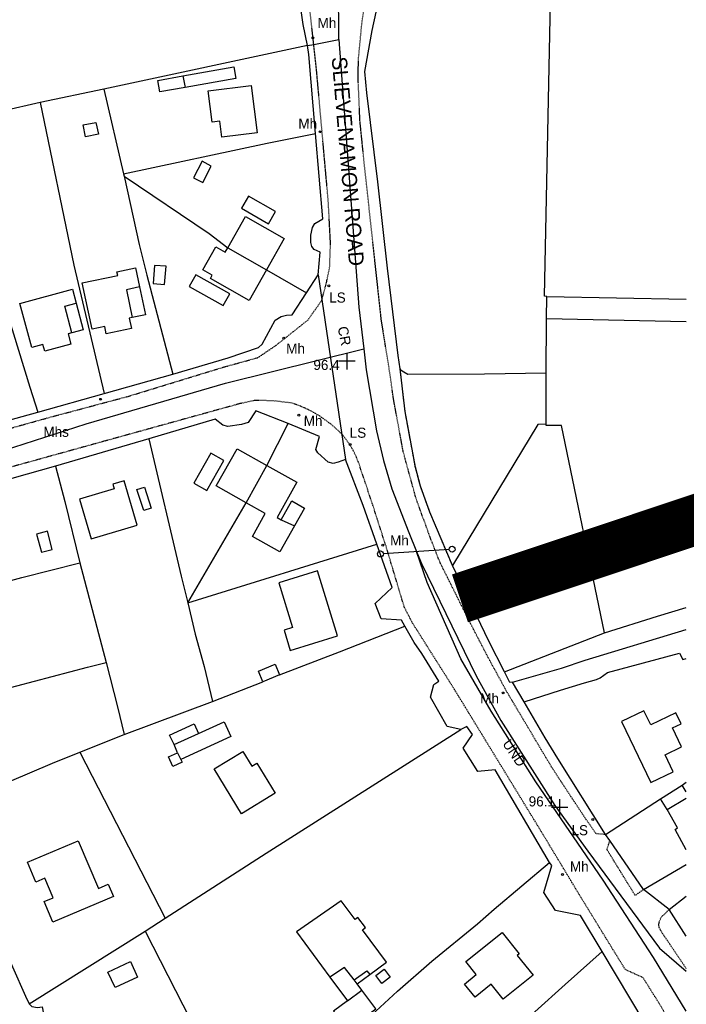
# Model space of a CAD drawing. Header units: metres. Extents: x 611948 to 1225781, y 656699 to 1316021.
# Tile 21 of 169: x 612615 to 612748, y 657857 to 658052. Entities that reach past the tile are written whole.
import ezdxf

# ---------------------------------------------------------------- set-up
doc = ezdxf.new("R2010")
doc.units = ezdxf.units.M
doc.linetypes.add('4696-16$0$PECK', pattern=[0.2, 0.1, -0.1])
for name, color, linetype in [('- ROUTE OF ROAD - INDICATIVE', 8, 'Continuous'), ('4696-16$0$BDY_SYM', 253, 'Continuous'), ('4696-16$0$BLD_INN_W', 253, 'Continuous'), ('4696-16$0$BLD_OTL_P', 253, 'Continuous'), ('4696-16$0$BLD_OTL_S', 253, 'Continuous'), ('4696-16$0$GEN_LIN_D', 253, 'Continuous'), ('4696-16$0$GEN_PCK_D', 253, '4696-16$0$PECK'), ('4696-16$0$GL_HS_OTL', 253, 'Continuous'), ('4696-16$0$HT_CTRL', 253, 'Continuous'), ('4696-16$0$OTHER_SYM', 253, 'Continuous'), ('4696-16$0$POLE_SYMB', 253, 'Continuous'), ('4696-16$0$ROADS', 253, 'Continuous'), ('4696-16$0$ROADS_CTR', 253, 'Continuous'), ('4696-16$0$ROADS_PCK', 253, '4696-16$0$PECK'), ('4696-16$0$TOWNLAND', 253, 'Continuous')]:
    doc.layers.add(name, color=color, linetype=linetype)
doc.styles.add('4696-16$0$STANDARD', font='txt')

# ---------------------------------------------------------------- blocks, each defined once
blk = doc.blocks.new('4696-16$0$13', base_point=(160450.170478, 242323.105036))
blk.add_circle((160450.170478, 242323.105036), 0.187958)
blk = doc.blocks.new('4696-16$0$43', base_point=(147.36021, 308.857352))
blk.add_line((153.849537, 308.848253), (140.769785, 308.848253))
for centre in [(140.180307, 308.837153), (154.439015, 308.859353)]:
    blk.add_circle(centre, 0.589583)
blk = doc.blocks.new('4696-16$0$35', base_point=(150.27109, 306.896499))
for p, q in [((151.914023, 306.896499), (148.62816, 306.896499)), ((150.27109, 308.539432), (150.27109, 305.253567))]:
    blk.add_line(p, q)
blk = doc.blocks.new('4696-16')
at = {"layer": '4696-16$0$BLD_INN_W', "flags": 128}
for points in [[(612647.777, 658041.257), (612648.227, 658038.973)], [(612656.7, 658007.174), (612664.388, 658002.794)], [(612639.162, 657999.415), (612636.591, 657998.816), (612637.711, 657993.297)], [(612720.01, 657997.516), (612747.714, 657996.968)], [(612625.76, 657990.272), (612624.354, 657995.584), (612626.577, 657996.174)], [(612660.307, 657956.559), (612664.465, 657963.975)], [(612667.306, 657953.154), (612669.95, 657951.957)], [(612646.034, 657908.564), (612650.885, 657910.784)], [(612646.731, 657906.949), (612647.351, 657905.591)], [(612747.713, 657899.172), (612746.876, 657900.515)], [(612743.921, 657895.652), (612747.713, 657897.934)], [(612681.774, 657861.891), (612679.859, 657864.344), (612676.975, 657862.412)], [(612681.774, 657861.891), (612684.27, 657863.646), (612684.918, 657862.934)], [(612682.392, 657861.07), (612681.774, 657861.891)], [(612680.455, 657857.699), (612683.328, 657859.803)]]:
    blk.add_lwpolyline(points, dxfattribs=at)
at = {"layer": '4696-16$0$BLD_OTL_P', "flags": 128}
for points in [[(612747.714, 657992.447), (612719.952, 657993.038)], [(612645.138, 657910.435), (612650.024, 657912.668), (612650.885, 657910.784)], [(612743.921, 657895.652), (612742.606, 657897.771)], [(612682.392, 657861.07), (612684.918, 657862.934)], [(612680.455, 657857.699), (612677.702, 657855.666)]]:
    blk.add_lwpolyline(points, dxfattribs=at)
at = {"layer": '4696-16$0$BLD_OTL_S', "flags": 128}
for points in [[(612720.01, 657997.516), (612719.531, 657997.522), (612720.855, 658062.497), (612726.881, 658062.419), (612726.978, 658069.983), (612722.267, 658070.045), (612722.319, 658074.035), (612727.03, 658073.973), (612727.125, 658081.301), (612721.1, 658081.379), (612721.577, 658118.053)], [(612647.777, 658041.257), (612657.874, 658043.047), (612658.281, 658040.756), (612648.227, 658038.973)], [(612648.227, 658038.973), (612643.213, 658038.084), (612642.807, 658040.375), (612647.777, 658041.257)], [(612652.784, 658038.305), (612661.326, 658039.391), (612662.523, 658029.971), (612655.495, 658029.078), (612655.09, 658032.258), (612653.577, 658032.065), (612652.784, 658038.305)], [(612666.13, 658014.348), (612660.769, 658017.392), (612659.401, 658014.984), (612664.762, 658011.94), (612666.13, 658014.348)], [(612656.7, 658007.174), (612660.217, 658013.352), (612667.906, 658008.976), (612664.388, 658002.794)], [(612664.388, 658002.794), (612660.92, 657996.701), (612653.23, 658001.078), (612653.588, 658001.707), (612651.708, 658002.778), (612654.305, 658007.341), (612656.186, 658006.27), (612656.7, 658007.174)], [(612656.7, 658007.174), (612664.388, 658002.794)], [(612637.711, 657993.297), (612637.128, 657993.174), (612637.553, 657991.154), (612632.55, 657990.102), (612632.251, 657991.522), (612629.74, 657990.994), (612627.807, 658000.189), (612634.846, 658001.667), (612634.69, 658002.412), (612638.369, 658003.186), (612639.162, 657999.415)], [(612657.106, 657998.023), (612650.338, 658001.809), (612649.019, 657999.452), (612655.788, 657995.667), (612657.106, 657998.023)], [(612625.76, 657990.272), (612624.972, 657990.059), (612625.517, 657988.033), (612620.364, 657986.643), (612620.006, 657987.968), (612617.769, 657987.366), (612615.409, 657996.116), (612625.834, 657998.928), (612626.577, 657996.174)], [(612639.162, 657999.415), (612640.331, 657993.848), (612637.711, 657993.297)], [(612719.952, 657993.038), (612720.01, 657997.516)], [(612626.577, 657996.174), (612628.006, 657990.878), (612625.76, 657990.272)], [(612653.345, 657966.396), (612649.949, 657960.456), (612652.506, 657958.995), (612655.902, 657964.934), (612653.345, 657966.396)], [(612660.307, 657956.559), (612654.404, 657959.877), (612658.562, 657967.274), (612664.465, 657963.975)], [(612660.307, 657956.559), (612664.465, 657963.975)], [(612664.465, 657963.975), (612670.404, 657960.617), (612666.471, 657953.623), (612667.306, 657953.154)], [(612638.714, 657952.07), (612636.113, 657960.885), (612633.88, 657960.226), (612634.15, 657959.312), (612627.264, 657957.281), (612629.595, 657949.381), (612638.714, 657952.07)], [(612640.007, 657954.984), (612638.658, 657959.176), (612640.125, 657959.647), (612641.475, 657955.455), (612640.007, 657954.984)], [(612669.95, 657951.957), (612667.044, 657946.789), (612661.57, 657949.868), (612664.124, 657954.413), (612660.307, 657956.559)], [(612667.306, 657953.154), (612669.415, 657956.904), (612671.934, 657955.488), (612669.95, 657951.957)], [(612678.457, 657930.134), (612674.483, 657943.05), (612666.811, 657940.688), (612669.547, 657931.8), (612667.856, 657931.28), (612669.096, 657927.252), (612678.457, 657930.134)], [(612663.627, 657921.014), (612662.766, 657923.143), (612666.123, 657924.501), (612666.984, 657922.371)], [(612666.984, 657922.371), (612663.627, 657921.014)], [(612745.614, 657914.871), (612740.64, 657912.478), (612739.295, 657915.276), (612734.829, 657913.127), (612740.652, 657901.018), (612745.119, 657903.166), (612743.506, 657906.521), (612746.78, 657908.096), (612744.963, 657911.872), (612746.663, 657912.69), (612745.614, 657914.871)], [(612650.885, 657910.784), (612655.951, 657913.099), (612657.303, 657910.137), (612647.351, 657905.591)], [(612646.034, 657908.564), (612645.138, 657910.435)], [(612647.351, 657905.591), (612647.603, 657905.04), (612645.775, 657904.205), (612644.903, 657906.114), (612646.731, 657906.949)], [(612646.731, 657906.949), (612646.034, 657908.564)], [(612659.384, 657894.839), (612653.985, 657903.74), (612659.684, 657907.197), (612661.467, 657904.258), (612662.458, 657904.859), (612666.074, 657898.899), (612659.384, 657894.839)], [(612746.876, 657900.515), (612747.713, 657901.064)], [(612742.606, 657897.771), (612746.876, 657900.515)], [(612747.713, 657887.65), (612745.482, 657891.687), (612745.994, 657892.002), (612743.921, 657895.652)], [(612616.913, 657885.22), (612626.994, 657889.474), (612630.993, 657879.997), (612632.976, 657880.834), (612633.99, 657878.428), (612621.927, 657873.337), (612620.221, 657877.38), (612621.998, 657878.13), (612620.351, 657882.031), (612618.576, 657881.282), (612616.913, 657885.22)], [(612684.918, 657862.934), (612688.207, 657865.363), (612683.446, 657871.81), (612684.012, 657872.229), (612682.535, 657874.23), (612681.968, 657873.812), (612679.223, 657877.529), (612670.359, 657871.374), (612676.975, 657862.412)], [(612703.974, 657865.474), (612711.138, 657871.247), (612714.546, 657867.018), (612714.155, 657866.703), (612717.304, 657862.795), (612711.374, 657858.014), (612708.971, 657860.997), (612705.771, 657858.417), (612703.67, 657861.024), (612706.029, 657862.924), (612703.974, 657865.474)], [(612632.885, 657863.413), (612637.36, 657865.486), (612638.778, 657862.424), (612634.303, 657860.351), (612632.885, 657863.413)], [(612686.104, 657862.731), (612687.759, 657863.974), (612688.948, 657862.39), (612687.294, 657861.148), (612686.104, 657862.731)], [(612676.975, 657862.412), (612680.455, 657857.699)], [(612683.328, 657859.803), (612682.392, 657861.07)], [(612677.702, 657855.666), (612680.436, 657851.963), (612686.054, 657856.111), (612683.328, 657859.803)]]:
    blk.add_lwpolyline(points, dxfattribs=at)
at = {"layer": '4696-16$0$GEN_LIN_D', "flags": 128}
for points in [[(612690.904, 657983.149), (612690.528, 657985.745), (612688.426, 658003.08), (612686.485, 658020.257), (612684.319, 658037.892), (612683.919, 658042.167), (612685.347, 658050.25), (612689.201, 658067.928), (612695.085, 658093.437), (612696.916, 658099.924), (612698.969, 658106.234), (612706.466, 658130.925)], [(612672.504, 658047.289), (612671.667, 658051.481), (612671.212, 658054.726), (612674.126, 658074.849), (612671.005, 658077.394)], [(612672.504, 658047.289), (612632.074, 658038.663)], [(612674.128, 658029.848), (612672.769, 658045.513), (612672.504, 658047.289)], [(612632.074, 658038.663), (612619.449, 658035.966)], [(612632.074, 658038.663), (612636.009, 658021.854)], [(612619.449, 658035.966), (612604.412, 658032.536)], [(612619.449, 658035.966), (612626.16, 658003.732), (612632.138, 657978.208)], [(612604.412, 658032.536), (612606.449, 658022.821), (612609.669, 658008.523), (612612.192, 657996.853), (612612.889, 657994.204), (612617.416, 657979.483), (612619.006, 657974.544)], [(612636.009, 658021.854), (612664.512, 658027.933), (612674.128, 658029.848)], [(612674.66, 658001.808), (612674.998, 658006.273), (612673.869, 658006.838), (612673.401, 658007.432), (612673.15, 658008.189), (612673.19, 658009.629), (612673.488, 658011.174), (612673.977, 658011.981), (612675.585, 658012.924), (612674.128, 658029.848)], [(612636.009, 658021.854), (612636.137, 658021.335)], [(612636.137, 658021.335), (612653.022, 658009.968), (612656.7, 658007.174)], [(612636.137, 658021.335), (612639.127, 658007.773), (612640.592, 658001.712), (612645.807, 657982.1)], [(612664.388, 658002.794), (612672.329, 657998.214)], [(612672.329, 657998.214), (612674.66, 658001.808)], [(612645.807, 657982.1), (612656.765, 657985.314), (612662.758, 657987.338), (612663.529, 657988.009), (612666.064, 657992.765), (612667.293, 657993.543), (612668.33, 657993.777), (612669.47, 657993.833), (612672.329, 657998.214)], [(612719.884, 657982.274), (612719.952, 657993.038)], [(612719.884, 657982.274), (612707.684, 657982.103), (612692.461, 657982.011), (612691.614, 657982.439), (612691.109, 657982.812), (612690.904, 657983.149)], [(612632.138, 657978.208), (612645.807, 657982.1)], [(612719.866, 657972.13), (612719.884, 657982.274)], [(612619.006, 657974.544), (612632.138, 657978.208)], [(612603.781, 657970.31), (612607.049, 657971.156), (612612.728, 657972.836), (612619.006, 657974.544)], [(612668.69, 657972.297), (612662.253, 657974.808), (612660.706, 657972.446), (612659.391, 657972.067), (612656.675, 657971.709), (612655.712, 657971.916), (612654.174, 657973.114), (612641.005, 657969.269)], [(612664.465, 657963.975), (612668.69, 657972.297)], [(612680.073, 657965.134), (612678.6, 657964.573), (612677.623, 657964.319), (612676.639, 657964.605), (612674.553, 657966.437), (612674.164, 657967.132), (612674.868, 657969.722), (612668.69, 657972.297)], [(612719.866, 657972.13), (612718.266, 657972.069), (612701.293, 657944.065)], [(612731.486, 657930.742), (612722.93, 657971.854), (612719.87, 657971.851), (612719.866, 657972.13)], [(612641.005, 657969.269), (612622.456, 657963.83)], [(612641.005, 657969.269), (612647.428, 657941.992), (612648.741, 657936.689)], [(612622.456, 657963.83), (612596.412, 657956.464), (612594.4, 657955.815), (612592.87, 657955.135), (612591.106, 657953.929), (612589.941, 657952.867)], [(612622.456, 657963.83), (612624.355, 657956.774), (612627.305, 657944.652)], [(612686.249, 657948.316), (612683.561, 657956.02), (612680.073, 657965.134)], [(612648.741, 657936.689), (612660.307, 657956.559)], [(612648.741, 657936.689), (612686.249, 657948.316)], [(612691.837, 657932.069), (612691.18, 657933.28), (612687.116, 657933.544), (612685.953, 657936.588), (612689.29, 657939.736), (612686.249, 657948.316)], [(612590.712, 657934.879), (612615.804, 657941.71), (612627.305, 657944.652)], [(612627.305, 657944.652), (612632.523, 657924.82)], [(612711.649, 657923.003), (612708.543, 657929.062), (612701.293, 657944.065)], [(612648.741, 657936.689), (612650.229, 657930.468), (612651.979, 657924.051), (612653.676, 657917.093)], [(612731.486, 657930.742), (612741.982, 657934.061), (612747.713, 657935.767)], [(612666.984, 657922.371), (612678.846, 657926.946), (612691.837, 657932.069)], [(612702.927, 657911.519), (612700.258, 657912.122), (612696.916, 657917.936), (612697.621, 657920.447), (612698.591, 657921.161), (612695.194, 657926.634), (612693.703, 657928.835), (612691.837, 657932.069)], [(612711.649, 657923.003), (612731.486, 657930.742)], [(612713.178, 657920.925), (612722.942, 657923.721), (612727.661, 657925.288), (612747.713, 657931.409)], [(612715.534, 657917.036), (612722.743, 657919.357), (612727.503, 657920.825), (612729.856, 657921.457), (612730.61, 657921.827), (612732.056, 657922.868), (612746.385, 657926.684), (612747.043, 657925.422), (612747.713, 657925.645)], [(612595.746, 657915.344), (612607.746, 657918.373), (612628.815, 657923.907), (612632.523, 657924.82)], [(612632.523, 657924.82), (612634.806, 657916.049), (612636.103, 657910.566)], [(612713.178, 657920.925), (612712.699, 657920.878), (612711.649, 657923.003)], [(612653.676, 657917.093), (612663.627, 657921.014)], [(612715.534, 657917.036), (612713.178, 657920.925)], [(612636.103, 657910.566), (612653.676, 657917.093)], [(612731.685, 657890.695), (612722.192, 657905.766), (612719.674, 657909.912), (612715.534, 657917.036)], [(612644.253, 657874.13), (612664.319, 657887.033), (612702.927, 657911.519)], [(612720.56, 657885.178), (612709.78, 657903.532), (612706.324, 657903.222), (612703.398, 657907.844), (612705.281, 657910.551), (612704.139, 657912.136), (612702.927, 657911.519)], [(612627.31, 657907.022), (612636.103, 657910.566)], [(612600.485, 657896.845), (612606.641, 657898.672), (612609.25, 657899.529), (612621.879, 657904.845), (612627.31, 657907.022)], [(612627.31, 657907.022), (612644.253, 657874.13)], [(612731.685, 657890.695), (612742.606, 657897.771)], [(612600.485, 657896.845), (612601.612, 657893.52), (612604.302, 657887.116), (612613.981, 657864.445), (612616.523, 657858.619), (612617.264, 657857.089)], [(612732.522, 657889.486), (612731.685, 657890.695)], [(612739.22, 657879.776), (612732.522, 657889.486)], [(612680.888, 657850.875), (612690.388, 657859.61), (612697.207, 657865.587), (612706.246, 657872.995), (612709.566, 657875.902), (612720.56, 657885.178)], [(612731.029, 657867.459), (612726.728, 657874.602), (612721.773, 657875.612), (612719.423, 657879.181), (612720.989, 657884.543), (612720.56, 657885.178)], [(612739.22, 657879.776), (612747.713, 657884.785)], [(612744.335, 657875.847), (612739.22, 657879.776)], [(612744.335, 657875.847), (612747.713, 657878.441)], [(612747.713, 657870.529), (612744.335, 657875.847)], [(612640.269, 657871.554), (612644.253, 657874.13)], [(612617.264, 657857.089), (612640.269, 657871.554)], [(612640.269, 657871.554), (612649.317, 657853.935), (612660.858, 657831.21)], [(612694.44, 657834.48), (612705.601, 657844.678), (612723.639, 657860.935), (612731.029, 657867.459)], [(612739.345, 657853.532), (612731.029, 657867.459)], [(612617.264, 657857.089), (612617.812, 657856.597), (612618.895, 657856.392), (612619.834, 657856.505), (612620.567, 657852.674), (612620.192, 657852.249), (612623.352, 657845.191), (612627.166, 657837.142), (612640.259, 657810.598)]]:
    blk.add_lwpolyline(points, dxfattribs=at)
at = {"layer": '4696-16$0$GEN_PCK_D', "flags": 128}
blk.add_lwpolyline([(612701.293, 657944.065), (612696.803, 657954.684), (612694.93, 657959.839), (612693.939, 657963.586), (612691.883, 657974.661), (612690.904, 657983.149)], dxfattribs=at)
at = {"layer": '4696-16$0$GL_HS_OTL', "flags": 128}
for points in [[(612627.974, 658031.524), (612630.525, 658032.04), (612630.996, 658029.705), (612628.446, 658029.19), (612627.974, 658031.524)], [(612651.592, 658024.314), (612649.898, 658021.013), (612651.721, 658020.078), (612653.414, 658023.38), (612651.592, 658024.314)], [(612642.165, 658003.661), (612641.875, 658000.068), (612644.157, 657999.884), (612644.448, 658003.476), (612642.165, 658003.661)], [(612618.74, 657950.348), (612619.698, 657946.711), (612621.841, 657947.276), (612620.884, 657950.912), (612618.74, 657950.348)]]:
    blk.add_lwpolyline(points, dxfattribs=at)
at = {"layer": '4696-16$0$ROADS', "flags": 128}
for points in [[(612690.904, 657983.149), (612690.528, 657985.745), (612688.426, 658003.08), (612686.485, 658020.257), (612684.319, 658037.892), (612683.919, 658042.167), (612685.347, 658050.25), (612689.201, 658067.928), (612695.085, 658093.437), (612696.916, 658099.924), (612698.969, 658106.234), (612706.466, 658130.925)], [(612672.504, 658047.289), (612671.667, 658051.481), (612671.212, 658054.726), (612674.126, 658074.849), (612671.005, 658077.394)], [(612674.128, 658029.848), (612672.769, 658045.513), (612672.504, 658047.289)], [(612674.66, 658001.808), (612674.998, 658006.273), (612673.869, 658006.838), (612673.401, 658007.432), (612673.15, 658008.189), (612673.19, 658009.629), (612673.488, 658011.174), (612673.977, 658011.981), (612675.585, 658012.924), (612674.128, 658029.848)], [(612672.329, 657998.214), (612674.66, 658001.808)], [(612674.66, 658001.808), (612680.073, 657965.134)], [(612674.66, 658001.808), (612680.073, 657965.134)], [(612645.807, 657982.1), (612656.765, 657985.314), (612662.758, 657987.338), (612663.529, 657988.009), (612666.064, 657992.765), (612667.293, 657993.543), (612668.33, 657993.777), (612669.47, 657993.833), (612672.329, 657998.214)], [(612701.293, 657944.065), (612696.803, 657954.684), (612694.93, 657959.839), (612693.939, 657963.586), (612691.883, 657974.661), (612690.904, 657983.149)], [(612632.138, 657978.208), (612645.807, 657982.1)], [(612619.006, 657974.544), (612632.138, 657978.208)], [(612603.781, 657970.31), (612607.049, 657971.156), (612612.728, 657972.836), (612619.006, 657974.544)], [(612668.69, 657972.297), (612662.253, 657974.808), (612660.706, 657972.446), (612659.391, 657972.067), (612656.675, 657971.709), (612655.712, 657971.916), (612654.174, 657973.114), (612641.005, 657969.269)], [(612680.073, 657965.134), (612678.6, 657964.573), (612677.623, 657964.319), (612676.639, 657964.605), (612674.553, 657966.437), (612674.164, 657967.132), (612674.868, 657969.722), (612668.69, 657972.297)], [(612641.005, 657969.269), (612622.456, 657963.83)], [(612622.456, 657963.83), (612596.412, 657956.464), (612594.4, 657955.815), (612592.87, 657955.135), (612591.106, 657953.929), (612589.941, 657952.867)], [(612686.249, 657948.316), (612683.561, 657956.02), (612680.073, 657965.134)], [(612691.837, 657932.069), (612691.18, 657933.28), (612687.116, 657933.544), (612685.953, 657936.588), (612689.29, 657939.736), (612686.249, 657948.316)], [(612711.649, 657923.003), (612708.543, 657929.062), (612701.293, 657944.065)], [(612702.927, 657911.519), (612700.258, 657912.122), (612696.916, 657917.936), (612697.621, 657920.447), (612698.591, 657921.161), (612695.194, 657926.634), (612693.703, 657928.835), (612691.837, 657932.069)], [(612713.178, 657920.925), (612712.699, 657920.878), (612711.649, 657923.003)], [(612715.534, 657917.036), (612713.178, 657920.925)], [(612731.685, 657890.695), (612722.192, 657905.766), (612719.674, 657909.912), (612715.534, 657917.036)], [(612720.56, 657885.178), (612709.78, 657903.532), (612706.324, 657903.222), (612703.398, 657907.844), (612705.281, 657910.551), (612704.139, 657912.136), (612702.927, 657911.519)], [(612600.485, 657896.845), (612601.612, 657893.52), (612604.302, 657887.116), (612613.981, 657864.445), (612616.523, 657858.619), (612617.264, 657857.089)], [(612732.522, 657889.486), (612731.685, 657890.695)], [(612739.22, 657879.776), (612732.522, 657889.486)], [(612731.029, 657867.459), (612726.728, 657874.602), (612721.773, 657875.612), (612719.423, 657879.181), (612720.989, 657884.543), (612720.56, 657885.178)], [(612744.335, 657875.847), (612739.22, 657879.776)], [(612747.713, 657870.529), (612744.335, 657875.847)], [(612739.345, 657853.532), (612731.029, 657867.459)], [(612617.264, 657857.089), (612617.812, 657856.597), (612618.895, 657856.392), (612619.834, 657856.505), (612620.567, 657852.674), (612620.192, 657852.249), (612623.352, 657845.191), (612627.166, 657837.142), (612640.259, 657810.598)]]:
    blk.add_lwpolyline(points, dxfattribs=at)
at = {"layer": '4696-16$0$ROADS_CTR', "flags": 128}
for points in [[(612678.729, 658048.477), (612678.672, 658059.28), (612680.372, 658069.237), (612683.221, 658077.711), (612686.69, 658089.599), (612697.352, 658127.417), (612699.569, 658136.291), (612701.662, 658145.442), (612704.495, 658154.664), (612707.302, 658165.627), (612708.968, 658175.231), (612711.001, 658190.064), (612712.47, 658199.487), (612715.787, 658218.418), (612715.954, 658226.522), (612715.49, 658229.617), (612714.849, 658232.824)], [(612678.729, 658048.477), (612682.712, 657995.339), (612683.664, 657987.111)], [(612580.937, 657956.73), (612599.811, 657962.982), (612628.597, 657972.193), (612656.231, 657980.253), (612683.664, 657987.111)], [(612683.664, 657987.111), (612684.145, 657982.955), (612686.235, 657970.841), (612687.578, 657964.918), (612689.237, 657959.34), (612692.599, 657950.625), (612694.159, 657946.87)], [(612747.713, 657855.672), (612741.229, 657866.33), (612731.203, 657881.653), (612717.836, 657901.186), (612708.979, 657915.162), (612702.965, 657925.602), (612696.28, 657940.756), (612694.159, 657946.87)]]:
    blk.add_lwpolyline(points, dxfattribs=at)
at = {"layer": '4696-16$0$ROADS_PCK', "flags": 128}
for points in [[(612731.685, 657890.695), (612729.803, 657890.868), (612727.311, 657894.454), (612721.037, 657903.989), (612712.023, 657919.148), (612708.327, 657925.938), (612704.729, 657932.869), (612698.823, 657944.691), (612697.04, 657949.207), (612694.106, 657957.268), (612691.535, 657966.594), (612689.565, 657977.269), (612688.942, 657981.841), (612687.167, 657992.88), (612683.726, 658024.48), (612682.913, 658032.511), (612682.553, 658041.069), (612682.642, 658044.731), (612683.377, 658052.342), (612685.608, 658064.397), (612688.22, 658076.517), (612692.929, 658096.068), (612695.879, 658106.831), (612700.712, 658123.183), (612703.377, 658131.482), (612706.466, 658130.925)], [(612673.751, 658047.527), (612672.913, 658055.102), (612673.739, 658063.1), (612675.893, 658074.805), (612671.005, 658077.394)], [(612490.357, 657960.656), (612494.926, 657959.735), (612503.375, 657958.317), (612511.213, 657957.508), (612523.33, 657956.862), (612534.512, 657956.858), (612543.111, 657957.025), (612551.143, 657957.64), (612558.71, 657958.387), (612567.05, 657959.529), (612574.523, 657961.073), (612590.358, 657964.621), (612605.994, 657969.225), (612620.738, 657973.351), (612637.039, 657977.707), (612655.773, 657983.45), (612662.678, 657985.364), (612666.213, 657987.753), (612672.597, 657992.818), (612675.323, 657996.692), (612676.238, 658000.011), (612676.916, 658003.285), (612677.085, 658007.989), (612676.642, 658016.403), (612674.295, 658042.605), (612673.751, 658047.527)], [(612721.002, 657829.09), (612722.955, 657826.776), (612724.082, 657826.352), (612725.38, 657826.47), (612729.256, 657829.704), (612732.575, 657832.732), (612734.132, 657834.434), (612740.524, 657845.086), (612744.152, 657851.739), (612744.513, 657853.124), (612742.991, 657856.124), (612739.124, 657862.291), (612735.6, 657863.902), (612726.961, 657877.965), (612718.299, 657892.328), (612701.634, 657919.583), (612693.329, 657932.73), (612691.725, 657935.848), (612688.221, 657947.543), (612685.459, 657956.147), (612682.688, 657964.421), (612682.195, 657965.683), (612681.604, 657966.901), (612680.917, 657968.07), (612680.14, 657969.178), (612679.277, 657970.222), (612677.397, 657971.984), (612675.094, 657973.662), (612673.733, 657974.474), (612672.323, 657975.194), (612670.867, 657975.819), (612669.374, 657976.348), (612665.855, 657976.766), (612662.417, 657976.871), (612662.104, 657976.866), (612659.112, 657976.224), (612596.277, 657958.819), (612594.227, 657958.091), (612591.946, 657957.053), (612590.587, 657956.238), (612589.079, 657955.08), (612587.941, 657953.977), (612587.118, 657953.013), (612586.302, 657951.307), (612586.002, 657950.284), (612585.79, 657948.881), (612585.796, 657947.461), (612585.944, 657946.406), (612594.856, 657910.33), (612595.819, 657907.263), (612596.37, 657906.47), (612598.686, 657906.803)], [(612739.22, 657879.776), (612737.555, 657878.614), (612731.967, 657887.718), (612732.522, 657889.486)], [(612747.713, 657864.089), (612742.758, 657871.423), (612742.387, 657872.167), (612742.219, 657872.717), (612742.407, 657873.56), (612742.757, 657874.305), (612744.335, 657875.847)]]:
    blk.add_lwpolyline(points, dxfattribs=at)
at = {"layer": '4696-16$0$TOWNLAND', "flags": 128}
for points in [[(612673.751, 658047.527), (612678.729, 658048.477)], [(612672.504, 658047.289), (612632.074, 658038.663)], [(612672.504, 658047.289), (612673.751, 658047.527)], [(612632.074, 658038.663), (612619.449, 658035.966)], [(612619.449, 658035.966), (612604.412, 658032.536)], [(612694.159, 657946.87), (612695.145, 657944.499), (612705.978, 657922.212), (612710.874, 657913.327), (612721.616, 657896.483), (612728.149, 657887.373), (612742.404, 657868.139), (612747.713, 657863.573)]]:
    blk.add_lwpolyline(points, dxfattribs=at)
at = {"layer": '4696-16$0$BDY_SYM', "rotation": 3.702000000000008}
blk.add_blockref('4696-16$0$43', (612694.159, 657946.87), dxfattribs=at)
at = {"layer": '4696-16$0$HT_CTRL'}
for p in [(612680.321, 657984.622), (612722.568, 657896.049)]:
    blk.add_blockref('4696-16$0$35', p, dxfattribs=at)
at = {"layer": '4696-16$0$OTHER_SYM'}
for p in [(612673.595, 658048.813), (612675.015, 658030.196), (612667.805, 657989.225), (612631.449, 657977.079), (612670.782, 657973.917), (612687.445, 657948.132), (612711.328, 657918.798), (612723.133, 657882.793)]:
    blk.add_blockref('4696-16$0$13', p, dxfattribs=at)
at = {"layer": '4696-16$0$POLE_SYMB'}
for p in [(612676.747, 657999.601), (612680.997, 657968.094), (612729.15, 657893.703)]:
    blk.add_blockref('4696-16$0$13', p, dxfattribs=at)
at = {"layer": '4696-16$0$TOWNLAND', "rotation": 3.702000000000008}
blk.add_blockref('4696-16$0$43', (612694.159, 657946.87), dxfattribs=at)
at = {"layer": '4696-16$0$HT_CTRL', "style": '4696-16$0$STANDARD'}
for s, p in [('96.4', (612673.683, 657982.909)), ('96.1', (612716.424, 657896.283))]:
    blk.add_text(s, height=2, rotation=-0.1, dxfattribs=at).set_placement(p)
at = {"layer": '4696-16$0$OTHER_SYM', "style": '4696-16$0$STANDARD'}
for s, p in [('Mh', (612674.509, 658050.78)), ('Mh', (612670.702, 658030.812)), ('Mh', (612668.284, 657986.153)), ('Mh', (612671.762, 657971.816)), ('Mhs', (612620.085, 657969.636)), ('Mh', (612688.907, 657948.081)), ('Mh', (612706.798, 657916.718)), ('Mh', (612724.614, 657883.361))]:
    blk.add_text(s, height=2, rotation=-0.1, dxfattribs=at).set_placement(p)
at = {"layer": '4696-16$0$POLE_SYMB', "style": '4696-16$0$STANDARD'}
for p in [(612676.831, 657996.281), (612680.891, 657969.452), (612724.919, 657890.567)]:
    blk.add_text('LS', height=2, rotation=-0.1, dxfattribs=at).set_placement(p)
at = {"layer": '4696-16$0$ROADS', "style": '4696-16$0$STANDARD'}
blk.add_text('SLIEVENAMON ROAD', height=3, rotation=-85.20002, dxfattribs=at).set_placement((612677.309, 658044.954))
blk.add_text('SLIEVENAMON ROAD', height=3, rotation=-85.20002, dxfattribs=at).set_placement((612677.309, 658044.954))
at = {"layer": '4696-16$0$TOWNLAND', "style": '4696-16$0$STANDARD'}
for s, rotation, p in [('CR', -79.00002, (612678.492, 657991.353)), ('UND', -55.60001, (612711.12, 657908.717))]:
    blk.add_text(s, height=2, rotation=rotation, dxfattribs=at).set_placement(p)
blk = doc.blocks.new('OS Mapping')
blk.add_blockref('4696-16', (0, 0))

msp = doc.modelspace()

# ---------------------------------------------------------------- linework, layer by layer
at = {"layer": '- ROUTE OF ROAD - INDICATIVE', "const_width": 10}
msp.add_lwpolyline([(612702.79, 657937.56), (612883.19, 657997.79), (612937.14, 658014.13), (613067.92, 658089.48), (613079.89, 658095.71), (613093.93, 658100.66), (613111.46, 658105.59), (613201.66, 658125.38), (613251.6, 658132.59), (613363.44, 658148.47), (613416.4, 658154.85), (613559.34, 658161.72), (613591.92, 658164.97)], dxfattribs=at)

# ---------------------------------------------------------------- block references
msp.add_blockref('OS Mapping', (0, 0))

doc.saveas('drawing.dxf')
